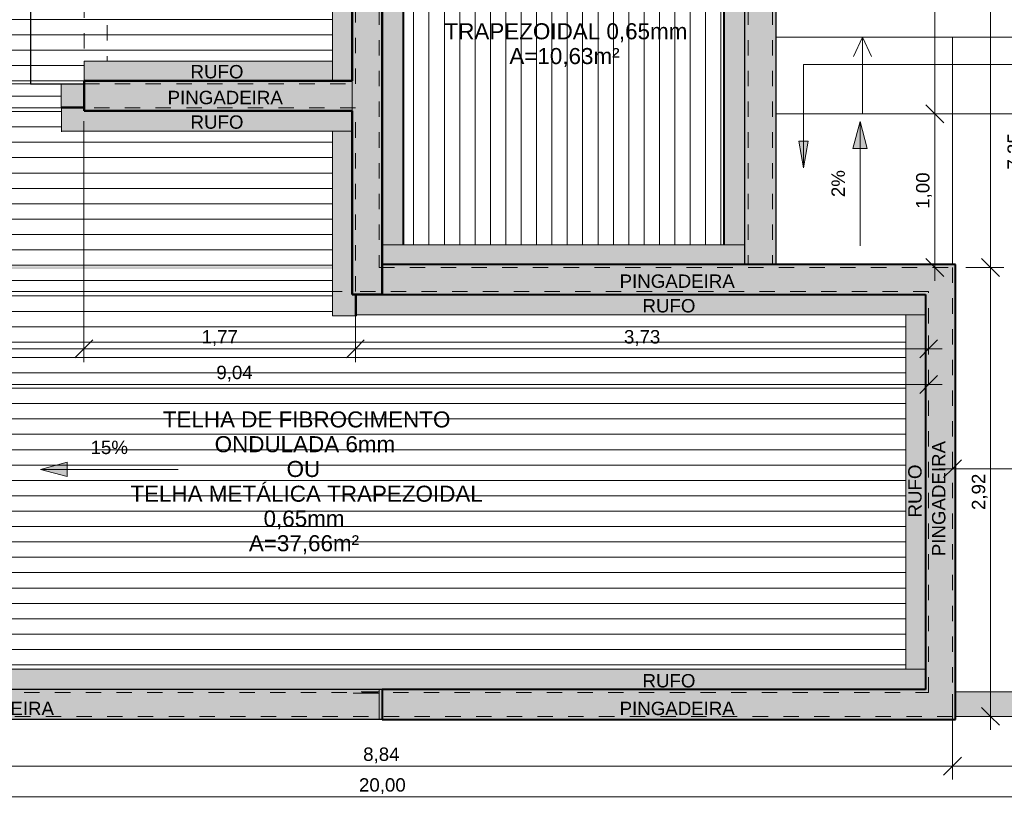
# Model space of a CAD drawing. Header units: metres. Extents: x -14.5 to 21.1, y -19.1 to 7.7.
# Tile 6 of 103: x -5.6 to 0.8, y -18.8 to -13.7. Entities that reach past the tile are written whole.
import ezdxf

# ---------------------------------------------------------------- set-up
doc = ezdxf.new("R2010")
doc.units = ezdxf.units.M
for name, pattern in [('Projeção', [0.003969, 0.002381, -0.001587]), ('Tracejado 4mm', [0.006, 0.004, -0.002]), ('Traço ponto', [0.015875, 0.00635, -0.004763, 0, -0.004763])]:
    doc.linetypes.add(name, pattern=pattern)
for name, color, linetype, lineweight in [('A-ANNO-DIMS', 7, 'Continuous', 9), ('A-ANNO-DIMS-58', 7, 'Continuous', 9), ('A-DETL-GENF', 7, 'Continuous', 5), ('A-FLOR', 7, 'Continuous', 5), ('A-FLOR-OVHD', 7, 'Projeção', 5), ('A-ROOF', 7, 'Continuous', 5), ('A-ROOF-OTLN', 7, 'Continuous', 5), ('A-ROOF-PATT', 7, 'Continuous', 5), ('G-ANNO-DIMS', 7, 'Continuous', 9), ('G-ANNO-TEXT', 7, 'Continuous', 9)]:
    doc.layers.add(name, color=color, linetype=linetype, lineweight=lineweight)
doc.layers.add('A-DETL', color=7, linetype='Continuous', lineweight=5, true_color=0x00a600)
doc.styles.add('Arial', font='arial.ttf', dxfattribs={"height": 0.087})
doc.styles.add('Arial_1', font='arial.ttf', dxfattribs={"height": 0.1044})
doc.dimstyles.new('Com_linha__ref__contínua__-_Cor_Vermelha_Arial_1_5mm', dxfattribs={"dimscale": 0.3048, "dimtxt": 0.088763, "dimasz": 0.380577, "dimexe": 0.285433, "dimexo": 0.285433, "dimgap": 0.028543, "dimtad": 1, "dimrnd": 0.01, "dimzin": 0, "dimdsep": 46, "dimtxsty": 'Arial', "dimblk1": 'OBLIQUE', "dimblk2": 'OBLIQUE', "dimsah": 1, "dimcen": 0.09, "dimdle": 0.285433, "dimazin": 0, "dimtfac": 1, "dimtdec": 4, "dimtix": 1, "dimtmove": 0, "dimatfit": 3, "dimfxl": 1, "dimtvp": 1, "dimtolj": 1, "dimtzin": 0, "dimarcsym": 2})
doc.dimstyles.new('Com_linha__ref__contínua__-_Cor_Vermelha_Arial_1_5mm_1', dxfattribs={"dimscale": 0.3048, "dimtxt": 0.088763, "dimasz": 0.380577, "dimexe": 0.285433, "dimexo": 0.285433, "dimgap": 0.028543, "dimtad": 1, "dimrnd": 0.01, "dimzin": 0, "dimdsep": 46, "dimtxsty": 'Arial', "dimblk1": 'OBLIQUE', "dimblk2": 'OBLIQUE', "dimsah": 1, "dimcen": 0.09, "dimdle": 0.285433, "dimazin": 0, "dimtfac": 1, "dimtdec": 4, "dimtix": 1, "dimtmove": 2, "dimatfit": 3, "dimfxl": 1, "dimtvp": 1, "dimtolj": 1, "dimtzin": 0, "dimarcsym": 2})

# ---------------------------------------------------------------- blocks, each defined once
blk = doc.blocks.new('RUFO_1_ - RUFO_1_-1923193-PLANTA DE COBERTURA')
at = {"layer": 'A-ROOF-PATT', "true_color": 0xc0c0c0}
for points in [[(-3.2037, -15.49), (-3.2037, -11.215), (-5.1437, -11.215), (-5.1437, -11.41), (-3.3987, -11.41), (-3.3987, -15.49), (-3.2559, -15.49)], [(-0.8236, -15.295), (-0.6436, -15.295), (-0.6436, -11.235), (-0.8436, -11.235), (-0.8436, -15.295)], [(-4.0933, -14.2949), (-3.3987, -14.2949), (-3.3987, -14.0999), (-5.1437, -14.0999), (-5.1437, -14.2949), (-4.9307, -14.2949)], [(-3.2237, -18.255), (0.5264, -18.255), (0.5264, -15.295), (-3.2037, -15.295), (-3.2037, -15.49), (0.3314, -15.49), (0.3314, -18.06), (-3.2237, -18.06), (-3.2237, -18.08)], [(-5.7681, -18.255), (-3.2237, -18.255), (-3.2237, -18.0851), (-3.3829, -18.0851), (-3.3925, -18.0837), (-3.3408, -18.076), (-3.2237, -18.076), (-3.2237, -18.06), (-8.3336, -18.06), (-8.3336, -18.255), (-6.1867, -18.255)]]:
    blk.add_hatch(color=9, dxfattribs=at).paths.add_polyline_path(points)
at = {"layer": 'A-ROOF'}
for p, q in [((-3.2037, -15.49), (-3.2037, -11.215)), ((-0.8436, -15.295), (-0.8436, -11.235)), ((-0.6436, -15.295), (-0.6436, -11.235)), ((-3.3987, -11.41), (-3.3987, -15.49)), ((-5.1437, -14.2949), (-5.1437, -14.0999)), ((-5.1437, -14.0999), (-3.3987, -14.0999)), ((-3.3987, -14.0999), (-3.3987, -14.2949)), ((-5.1437, -14.2949), (-3.3987, -14.2949)), ((0.5264, -15.295), (-3.2037, -15.295)), ((0.5264, -18.075), (0.5264, -15.295)), ((-3.3987, -15.49), (-3.2037, -15.49)), ((-3.2037, -15.49), (0.3314, -15.49)), ((0.3314, -15.49), (0.3314, -18.06)), ((-3.2237, -18.06), (-8.3336, -18.06)), ((-3.2237, -18.255), (-3.2237, -18.06)), ((0.3314, -18.06), (-3.2237, -18.06)), ((-3.2237, -18.255), (-8.3336, -18.255)), ((0.5264, -18.255), (-3.2237, -18.255)), ((0.5264, -18.255), (0.5264, -18.235))]:
    blk.add_line(p, q, dxfattribs=at)
blk = doc.blocks.new('TINTA ELASTOMERICA - TINTA ELASTOMERICA-2529003-PLANTA DE COBERTURA')
at = {"layer": 'A-ROOF'}
for p, q in [((-0.6436, -14.315), (0.5064, -14.315)), ((0.5064, -14.315), (0.5064, -15.295))]:
    blk.add_line(p, q, dxfattribs=at)
blk = doc.blocks.new('DIMBLOCK4-PLANTA DE COBERTURA')
at = {"layer": 'A-ANNO-DIMS-58', "color": 242, "true_color": 0xbd2b2e}
for p, q in [((0.5064, -18.5593), (0.5064, -18.0908)), ((-8.3336, -18.5593), (-8.3336, -18.147)), ((-8.3336, -18.5593), (-8.2756, -18.5013)), ((0.5064, -18.5593), (0.5644, -18.5013)), ((-8.3336, -18.5593), (-8.3916, -18.6173)), ((-8.3336, -18.5593), (0.5064, -18.5593)), ((-8.3336, -18.5593), (-8.3336, -18.6463)), ((0.5064, -18.5593), (0.4484, -18.6173)), ((0.5064, -18.5593), (0.5064, -18.6463))]:
    blk.add_line(p, q, dxfattribs=at)
at = {"layer": 'A-ANNO-DIMS-58', "color": 0, "insert": (-3.3282, -18.4377), "char_height": 0.087, "width": 0.281855, "attachment_point": 1, "line_spacing_factor": 0.941778, "style": 'Arial'}
blk.add_mtext('8,84', dxfattribs=at)
blk = doc.blocks.new('_Oblique')
at = {"color": 0, "linetype": 'ByBlock', "lineweight": -2}
blk.add_line((-0.5, -0.5), (0.5, 0.5), dxfattribs=at)
blk = doc.blocks.new('DIMBLOCK5-PLANTA DE COBERTURA')
at = {"layer": 'A-ANNO-DIMS-58', "color": 242, "true_color": 0xbd2b2e}
for p, q in [((0.5064, -18.5593), (0.5064, -18.0908)), ((6.0064, -18.5593), (6.0064, -18.322)), ((0.5064, -18.5593), (0.5644, -18.5013)), ((6.0064, -18.5593), (6.0644, -18.5013)), ((0.5064, -18.5593), (0.4484, -18.6173)), ((0.5064, -18.5593), (6.0934, -18.5593)), ((0.5064, -18.5593), (0.5064, -18.6463)), ((6.0064, -18.5593), (5.9484, -18.6173)), ((6.0064, -18.5593), (6.0064, -18.6463))]:
    blk.add_line(p, q, dxfattribs=at)
at = {"layer": 'A-ANNO-DIMS-58', "color": 0, "insert": (3.139, -18.4377), "char_height": 0.087, "width": 0.281855, "attachment_point": 1, "line_spacing_factor": 0.941778, "style": 'Arial'}
blk.add_mtext('5,50', dxfattribs=at)
blk = doc.blocks.new('DIMBLOCK6-PLANTA DE COBERTURA')
at = {"layer": 'A-ANNO-DIMS-58', "color": 242, "true_color": 0xbd2b2e}
for p, q in [((-13.9936, -18.7593), (-13.9936, -18.322)), ((6.0064, -18.7593), (6.0064, -18.322)), ((-13.9936, -18.7593), (-13.9356, -18.7013)), ((6.0064, -18.7593), (6.0644, -18.7013)), ((-14.0806, -18.7593), (6.0934, -18.7593)), ((-13.9936, -18.7593), (-14.0516, -18.8173)), ((-13.9936, -18.7593), (-13.9936, -18.8463)), ((6.0064, -18.7593), (5.9484, -18.8173)), ((6.0064, -18.7593), (6.0064, -18.8463))]:
    blk.add_line(p, q, dxfattribs=at)
at = {"layer": 'A-ANNO-DIMS-58', "color": 0, "insert": (-3.3553, -18.6377), "char_height": 0.087, "width": 0.362151, "attachment_point": 1, "line_spacing_factor": 0.941778, "style": 'Arial'}
blk.add_mtext('20,00', dxfattribs=at)
blk = doc.blocks.new('DIMBLOCK13-PLANTA DE COBERTURA')
at = {"layer": 'A-ANNO-DIMS-58', "color": 242, "true_color": 0xbd2b2e}
for p, q in [((3.0064, -16.6239), (3.0064, -15.5664)), ((0.5064, -16.6239), (0.5064, -16.5369)), ((0.5064, -16.6239), (0.5644, -16.5659)), ((3.0064, -16.6239), (3.0644, -16.5659)), ((0.4194, -16.6239), (3.0064, -16.6239)), ((0.5064, -16.6239), (0.4484, -16.6819)), ((0.5064, -16.6239), (0.5064, -16.6289)), ((3.0064, -16.6239), (2.9484, -16.6819)), ((3.0064, -16.6239), (3.0064, -16.7109))]:
    blk.add_line(p, q, dxfattribs=at)
at = {"layer": 'A-ANNO-DIMS-58', "color": 0, "insert": (1.639, -16.5022), "char_height": 0.087, "width": 0.281855, "attachment_point": 1, "line_spacing_factor": 0.941778, "style": 'Arial'}
blk.add_mtext('2,50', dxfattribs=at)
blk = doc.blocks.new('DIMBLOCK40-PLANTA DE COBERTURA')
at = {"layer": 'A-ANNO-DIMS-58', "color": 242, "true_color": 0xbd2b2e}
for p, q in [((-8.6836, -9.2395), (-8.6836, -9.1525)), ((0.5064, -9.2395), (0.5064, -9.1525)), ((-8.6836, -9.2395), (-8.6256, -9.1815)), ((0.5064, -9.2395), (0.5644, -9.1815)), ((-8.6836, -9.2395), (-8.7416, -9.2975)), ((-8.6836, -9.2395), (0.5064, -9.2395)), ((-8.6836, -9.2395), (-8.6836, -15.228)), ((0.5064, -9.2395), (0.4484, -9.2975)), ((0.5064, -9.2395), (0.5064, -12.6662))]:
    blk.add_line(p, q, dxfattribs=at)
at = {"layer": 'A-ANNO-DIMS-58', "color": 0, "insert": (-4.206, -9.1178), "char_height": 0.087, "width": 0.281855, "attachment_point": 1, "line_spacing_factor": 0.941778, "style": 'Arial'}
blk.add_mtext('9,19', dxfattribs=at)
blk = doc.blocks.new('DIMBLOCK48-PLANTA DE COBERTURA')
at = {"layer": 'A-ANNO-DIMS-58', "color": 242, "true_color": 0xbd2b2e}
for p, q in [((0.3912, -11.235), (0.3332, -11.177)), ((0.3912, -11.235), (-0.7366, -11.235)), ((0.3912, -11.235), (0.3912, -14.315)), ((0.3912, -11.235), (0.4492, -11.293)), ((0.3912, -11.235), (0.4782, -11.235)), ((0.3912, -14.315), (0.3332, -14.257)), ((0.3912, -14.315), (0.3863, -14.315)), ((0.3912, -14.315), (0.4492, -14.373)), ((0.3912, -14.315), (0.4782, -14.315))]:
    blk.add_line(p, q, dxfattribs=at)
at = {"layer": 'A-ANNO-DIMS-58', "color": 0, "insert": (0.2696, -12.8925), "char_height": 0.087, "width": 0.281855, "attachment_point": 1, "rotation": 90, "line_spacing_factor": 0.941778, "style": 'Arial'}
blk.add_mtext('3,08', dxfattribs=at)
blk = doc.blocks.new('DIMBLOCK49-PLANTA DE COBERTURA')
at = {"layer": 'A-ANNO-DIMS-58', "color": 242, "true_color": 0xbd2b2e}
for p, q in [((0.3912, -14.315), (0.3332, -14.257)), ((0.3912, -14.315), (0.3863, -14.315)), ((0.3912, -14.315), (0.3912, -15.402)), ((0.3912, -14.315), (0.4492, -14.373)), ((0.3912, -14.315), (0.4782, -14.315)), ((0.3912, -15.315), (0.3332, -15.257)), ((0.3912, -15.315), (0.3863, -15.315)), ((0.3912, -15.315), (0.4492, -15.373)), ((0.3912, -15.315), (0.4782, -15.315))]:
    blk.add_line(p, q, dxfattribs=at)
at = {"layer": 'A-ANNO-DIMS-58', "color": 0, "insert": (0.2696, -14.9325), "char_height": 0.087, "width": 0.281855, "attachment_point": 1, "rotation": 90, "line_spacing_factor": 0.941778, "style": 'Arial'}
blk.add_mtext('1,00', dxfattribs=at)
blk = doc.blocks.new('DIMBLOCK50-PLANTA DE COBERTURA')
at = {"layer": 'A-ANNO-DIMS-58', "color": 242, "true_color": 0xbd2b2e}
for p, q in [((0.7542, -10.885), (0.6962, -10.827)), ((0.7542, -10.798), (0.7542, -15.315)), ((0.7542, -10.885), (-0.7366, -10.885)), ((0.7542, -10.885), (0.8122, -10.943)), ((0.7542, -10.885), (0.8412, -10.885)), ((0.7542, -15.315), (0.6962, -15.257)), ((0.7542, -15.315), (0.5933, -15.315)), ((0.7542, -15.315), (0.8122, -15.373)), ((0.7542, -15.315), (0.8412, -15.315))]:
    blk.add_line(p, q, dxfattribs=at)
at = {"layer": 'A-ANNO-DIMS-58', "color": 0, "insert": (0.6325, -13.2175), "char_height": 0.087, "width": 0.281855, "attachment_point": 1, "rotation": 90, "line_spacing_factor": 0.941778, "style": 'Arial'}
blk.add_mtext('4,43', dxfattribs=at)
blk = doc.blocks.new('DIMBLOCK51-PLANTA DE COBERTURA')
at = {"layer": 'A-ANNO-DIMS-58', "color": 242, "true_color": 0xbd2b2e}
for p, q in [((0.7542, -15.315), (0.6962, -15.257)), ((0.7542, -15.315), (0.5933, -15.315)), ((0.7542, -15.315), (0.7542, -18.322)), ((0.7542, -15.315), (0.8122, -15.373)), ((0.7542, -15.315), (0.8412, -15.315)), ((0.7542, -18.235), (0.6962, -18.177)), ((0.7542, -18.235), (0.5933, -18.235)), ((0.7542, -18.235), (0.8122, -18.293)), ((0.7542, -18.235), (0.8412, -18.235))]:
    blk.add_line(p, q, dxfattribs=at)
at = {"layer": 'A-ANNO-DIMS-58', "color": 0, "insert": (0.6325, -16.8925), "char_height": 0.087, "width": 0.281855, "attachment_point": 1, "rotation": 90, "line_spacing_factor": 0.941778, "style": 'Arial'}
blk.add_mtext('2,92', dxfattribs=at)
blk = doc.blocks.new('DIMBLOCK52-PLANTA DE COBERTURA')
at = {"layer": 'A-ANNO-DIMS-58', "color": 242, "true_color": 0xbd2b2e}
for p, q in [((0.9862, -10.885), (0.9282, -10.827)), ((0.9862, -10.798), (0.9862, -18.322)), ((0.9862, -10.885), (-0.7366, -10.885)), ((0.9862, -10.885), (1.0442, -10.943)), ((0.9862, -10.885), (1.0732, -10.885)), ((0.9862, -18.235), (0.9282, -18.177)), ((0.9862, -18.235), (0.5933, -18.235)), ((0.9862, -18.235), (1.0442, -18.293)), ((0.9862, -18.235), (1.0732, -18.235))]:
    blk.add_line(p, q, dxfattribs=at)
at = {"layer": 'A-ANNO-DIMS-58', "color": 0, "insert": (0.8645, -14.6775), "char_height": 0.087, "width": 0.281855, "attachment_point": 1, "rotation": 90, "line_spacing_factor": 0.941778, "style": 'Arial'}
blk.add_mtext('7,35', dxfattribs=at)
blk = doc.blocks.new('DIMBLOCK53-PLANTA DE COBERTURA')
at = {"layer": 'A-ANNO-DIMS-58', "color": 242, "true_color": 0xbd2b2e}
for p, q in [((-5.8561, -11.39), (-5.9141, -11.332)), ((-5.8561, -11.303), (-5.8561, -14.1199)), ((-5.8561, -11.39), (-5.9431, -11.39)), ((-5.8561, -11.39), (-5.7981, -11.448)), ((-5.8561, -11.39), (-5.2307, -11.39)), ((-5.8561, -14.1199), (-5.9141, -14.0619)), ((-5.8561, -14.1199), (-5.9431, -14.1199)), ((-5.8561, -14.1199), (-5.7981, -14.1779)), ((-5.8561, -14.1199), (-5.2307, -14.1199))]:
    blk.add_line(p, q, dxfattribs=at)
at = {"layer": 'A-ANNO-DIMS-58', "color": 0, "insert": (-5.9777, -12.8724), "char_height": 0.087, "width": 0.281855, "attachment_point": 1, "rotation": 90, "line_spacing_factor": 0.941778, "style": 'Arial'}
blk.add_mtext('2,73', dxfattribs=at)
blk = doc.blocks.new('DIMBLOCK54-PLANTA DE COBERTURA')
at = {"layer": 'A-ANNO-DIMS-58', "color": 242, "true_color": 0xbd2b2e}
for p, q in [((-5.8561, -14.1199), (-5.9141, -14.0619)), ((-5.8561, -14.1199), (-5.9431, -14.1199)), ((-5.8561, -14.1199), (-5.8561, -14.2749)), ((-5.8561, -14.1199), (-5.7981, -14.1779)), ((-5.8561, -14.1199), (-5.2307, -14.1199)), ((-5.8561, -14.2749), (-5.9141, -14.2169)), ((-5.8561, -14.2749), (-5.9431, -14.2749)), ((-5.8561, -14.2749), (-5.7981, -14.3329)), ((-5.8561, -14.2749), (-5.2307, -14.2749))]:
    blk.add_line(p, q, dxfattribs=at)
at = {"layer": 'A-ANNO-DIMS-58', "color": 0, "insert": (-5.9777, -14.3149), "char_height": 0.087, "width": 0.281855, "attachment_point": 1, "rotation": 90, "line_spacing_factor": 0.941778, "style": 'Arial'}
blk.add_mtext('0,16', dxfattribs=at)
blk = doc.blocks.new('DIMBLOCK55-PLANTA DE COBERTURA')
at = {"layer": 'A-ANNO-DIMS-58', "color": 242, "true_color": 0xbd2b2e}
for p, q in [((-5.8561, -14.2749), (-5.9141, -14.2169)), ((-5.8561, -14.2749), (-5.9431, -14.2749)), ((-5.8561, -14.2749), (-5.8561, -15.47)), ((-5.8561, -14.2749), (-5.7981, -14.3329)), ((-5.8561, -14.2749), (-5.2307, -14.2749)), ((-5.8561, -15.47), (-5.9141, -15.412)), ((-5.8561, -15.47), (-5.9431, -15.47)), ((-5.8561, -15.47), (-5.7981, -15.528)), ((-5.8561, -15.47), (-3.4657, -15.47))]:
    blk.add_line(p, q, dxfattribs=at)
at = {"layer": 'A-ANNO-DIMS-58', "color": 0, "insert": (-5.9777, -14.9899), "char_height": 0.087, "width": 0.281855, "attachment_point": 1, "rotation": 90, "line_spacing_factor": 0.941778, "style": 'Arial'}
blk.add_mtext('1,20', dxfattribs=at)
blk = doc.blocks.new('DIMBLOCK56-PLANTA DE COBERTURA')
at = {"layer": 'A-ANNO-DIMS-58', "color": 242, "true_color": 0xbd2b2e}
for p, q in [((-5.8561, -15.47), (-5.9141, -15.412)), ((-5.8561, -15.47), (-5.9431, -15.47)), ((-5.8561, -15.47), (-5.8561, -18.167)), ((-5.8561, -15.47), (-5.7981, -15.528)), ((-5.8561, -15.47), (-3.4657, -15.47)), ((-5.8561, -18.08), (-5.9141, -18.022)), ((-5.8561, -18.08), (-5.861, -18.08)), ((-5.8561, -18.08), (-5.7981, -18.138)), ((-5.8561, -18.08), (-5.7691, -18.08))]:
    blk.add_line(p, q, dxfattribs=at)
at = {"layer": 'A-ANNO-DIMS-58', "color": 0, "insert": (-5.9777, -16.8925), "char_height": 0.087, "width": 0.281855, "attachment_point": 1, "rotation": 90, "line_spacing_factor": 0.941778, "style": 'Arial'}
blk.add_mtext('2,61', dxfattribs=at)
blk = doc.blocks.new('DIMBLOCK57-PLANTA DE COBERTURA')
at = {"layer": 'A-ANNO-DIMS-58', "color": 242, "true_color": 0xbd2b2e}
for p, q in [((-6.0881, -11.39), (-6.1461, -11.332)), ((-6.0881, -11.303), (-6.0881, -14.2749)), ((-6.0881, -11.39), (-6.1751, -11.39)), ((-6.0881, -11.39), (-6.0301, -11.448)), ((-6.0881, -11.39), (-5.2307, -11.39)), ((-6.0881, -14.2749), (-6.1461, -14.2169)), ((-6.0881, -14.2749), (-6.1751, -14.2749)), ((-6.0881, -14.2749), (-6.0301, -14.3329)), ((-6.0881, -14.2749), (-5.2307, -14.2749))]:
    blk.add_line(p, q, dxfattribs=at)
at = {"layer": 'A-ANNO-DIMS-58', "color": 0, "insert": (-6.2097, -12.9499), "char_height": 0.087, "width": 0.281855, "attachment_point": 1, "rotation": 90, "line_spacing_factor": 0.941778, "style": 'Arial'}
blk.add_mtext('2,88', dxfattribs=at)
blk = doc.blocks.new('DIMBLOCK58-PLANTA DE COBERTURA')
at = {"layer": 'A-ANNO-DIMS-58', "color": 242, "true_color": 0xbd2b2e}
for p, q in [((-6.0881, -14.2749), (-6.1461, -14.2169)), ((-6.0881, -14.2749), (-6.1751, -14.2749)), ((-6.0881, -14.2749), (-6.0881, -18.167)), ((-6.0881, -14.2749), (-6.0301, -14.3329)), ((-6.0881, -14.2749), (-5.2307, -14.2749)), ((-6.0881, -18.08), (-6.1461, -18.022)), ((-6.0881, -18.08), (-6.093, -18.08)), ((-6.0881, -18.08), (-6.0301, -18.138)), ((-6.0881, -18.08), (-6.0011, -18.08))]:
    blk.add_line(p, q, dxfattribs=at)
at = {"layer": 'A-ANNO-DIMS-58', "color": 0, "insert": (-6.2097, -16.2949), "char_height": 0.087, "width": 0.281855, "attachment_point": 1, "rotation": 90, "line_spacing_factor": 0.941778, "style": 'Arial'}
blk.add_mtext('3,81', dxfattribs=at)
blk = doc.blocks.new('DIMBLOCK60-PLANTA DE COBERTURA')
at = {"layer": 'A-ANNO-DIMS-58', "color": 242, "true_color": 0xbd2b2e}
for p, q in [((-5.1457, -15.8435), (-5.1457, -14.3619)), ((-8.0537, -15.8435), (-8.0537, -15.402)), ((-8.0537, -15.8435), (-7.9957, -15.7855)), ((-5.1457, -15.8435), (-5.0877, -15.7855)), ((-8.0537, -15.8435), (-8.1117, -15.9015)), ((-8.0537, -15.8435), (-5.1457, -15.8435)), ((-8.0537, -15.8435), (-8.0537, -15.9305)), ((-5.1457, -15.8435), (-5.2037, -15.9015)), ((-5.1457, -15.8435), (-5.1457, -15.9305))]:
    blk.add_line(p, q, dxfattribs=at)
at = {"layer": 'A-ANNO-DIMS-58', "color": 0, "insert": (-6.7171, -15.7218), "char_height": 0.087, "width": 0.281855, "attachment_point": 1, "line_spacing_factor": 0.941778, "style": 'Arial'}
blk.add_mtext('2,91', dxfattribs=at)
blk = doc.blocks.new('DIMBLOCK61-PLANTA DE COBERTURA')
at = {"layer": 'A-ANNO-DIMS-58', "color": 242, "true_color": 0xbd2b2e}
for p, q in [((-5.1457, -15.8435), (-5.1457, -14.3619)), ((-3.3787, -15.8435), (-3.3787, -15.557)), ((-5.1457, -15.8435), (-5.0877, -15.7855)), ((-3.3787, -15.8435), (-3.3207, -15.7855)), ((-5.1457, -15.8435), (-5.2037, -15.9015)), ((-5.1457, -15.8435), (-3.3787, -15.8435)), ((-5.1457, -15.8435), (-5.1457, -15.9305)), ((-3.3787, -15.8435), (-3.4367, -15.9015)), ((-3.3787, -15.8435), (-3.3787, -15.9305))]:
    blk.add_line(p, q, dxfattribs=at)
at = {"layer": 'A-ANNO-DIMS-58', "color": 0, "insert": (-4.3796, -15.7218), "char_height": 0.087, "width": 0.281855, "attachment_point": 1, "line_spacing_factor": 0.941778, "style": 'Arial'}
blk.add_mtext('1,77', dxfattribs=at)
blk = doc.blocks.new('DIMBLOCK62-PLANTA DE COBERTURA')
at = {"layer": 'A-ANNO-DIMS-58', "color": 242, "true_color": 0xbd2b2e}
for p, q in [((-3.3787, -15.8435), (-3.3787, -15.557)), ((0.3514, -15.8435), (0.3514, -15.7565)), ((-3.3787, -15.8435), (-3.3207, -15.7855)), ((0.3514, -15.8435), (0.4094, -15.7855)), ((-3.3787, -15.8435), (-3.4367, -15.9015)), ((-3.3787, -15.8435), (0.4384, -15.8435)), ((-3.3787, -15.8435), (-3.3787, -15.9305)), ((0.3514, -15.8435), (0.2934, -15.9015)), ((0.3514, -15.8435), (0.3514, -15.8484))]:
    blk.add_line(p, q, dxfattribs=at)
at = {"layer": 'A-ANNO-DIMS-58', "color": 0, "insert": (-1.6311, -15.7218), "char_height": 0.087, "width": 0.281855, "attachment_point": 1, "line_spacing_factor": 0.941778, "style": 'Arial'}
blk.add_mtext('3,73', dxfattribs=at)
blk = doc.blocks.new('DIMBLOCK63-PLANTA DE COBERTURA')
at = {"layer": 'A-ANNO-DIMS-58', "color": 242, "true_color": 0xbd2b2e}
for p, q in [((-8.6836, -16.0755), (-8.6836, -15.9885)), ((0.3514, -16.0755), (0.3514, -15.9885)), ((-8.7706, -16.0755), (0.4384, -16.0755)), ((-8.6836, -16.0755), (-8.7416, -16.1335)), ((-8.6836, -16.0755), (-8.6256, -16.0175)), ((-8.6836, -16.0755), (-8.6836, -16.0804)), ((0.3514, -16.0755), (0.2934, -16.1335)), ((0.3514, -16.0755), (0.4094, -16.0175)), ((0.3514, -16.0755), (0.3514, -16.0804))]:
    blk.add_line(p, q, dxfattribs=at)
at = {"layer": 'A-ANNO-DIMS-58', "color": 0, "insert": (-4.2835, -15.9538), "char_height": 0.087, "width": 0.281855, "attachment_point": 1, "line_spacing_factor": 0.941778, "style": 'Arial'}
blk.add_mtext('9,04', dxfattribs=at)

msp = doc.modelspace()

# ---------------------------------------------------------------- hatches: boundary and pattern name
at = {"layer": 'A-DETL-GENF', "true_color": 0xd2e2c2}
h = msp.add_hatch(color=254, dxfattribs=at)
h.paths.add_polyline_path([(0.5264, -18.235), (6.0064, -18.235), (6.0064, -18.075), (5.7064, -18.075), (5.7064, -16.875), (6.0064, -16.875), (6.0064, -13.815), (1.4064, -13.815), (1.4064, -18.075), (0.5264, -18.075), (0.5264, -18.2315)])
h.paths.add_polyline_path([(0.5064, -12.615), (6.0064, -12.615), (6.0064, -8.235), (0.2364, -8.235), (0.2364, -12.615), (0.4964, -12.615)])
h.paths.add_polyline_path([(2.8659, -10.9868), (2.8443, -10.9819), (2.8235, -10.9763), (2.8043, -10.9695), (2.7876, -10.9607), (2.7743, -10.9494), (2.7648, -10.935), (2.759, -10.9179), (2.7558, -10.8955), (2.755, -10.8776), (2.7559, -10.849), (2.7568, -10.833), (2.5887, -10.8294), (2.2187, -10.8294), (2.0768, -10.8302), (1.9254, -10.832), (1.9046, -10.8294), (1.8985, -10.8283), (1.8879, -10.8257), (1.7683, -10.7899), (1.6519, -10.7537), (1.6384, -10.749), (1.6252, -10.7436), (1.5972, -10.728), (1.5727, -10.7077), (1.5484, -10.6823), (1.5267, -10.6548), (1.4896, -10.5987), (1.4566, -10.5404), (1.4451, -10.5163), (1.4355, -10.4915), (1.4007, -10.3737), (1.3897, -10.3184), (1.3855, -10.2935), (1.3823, -10.2685), (1.373, -10.1658), (1.3686, -10.0628), (1.3706, -10.0585), (1.3706, -9.9812), (1.3686, -9.9769), (1.373, -9.8738), (1.3823, -9.7711), (1.3855, -9.7461), (1.3897, -9.7213), (1.4074, -9.6405), (1.4355, -9.5482), (1.4451, -9.5233), (1.4566, -9.4992), (1.4896, -9.4409), (1.5267, -9.3849), (1.5546, -9.3503), (1.5867, -9.3194), (1.5984, -9.3108), (1.6471, -9.2778), (1.6968, -9.2482), (1.7485, -9.2253), (1.8032, -9.2122), (1.8604, -9.2074), (1.9188, -9.2068), (2.0688, -9.2094), (2.2187, -9.2102), (2.6601, -9.2097), (2.7567, -9.2068), (2.7555, -9.1842), (2.7549, -9.1621), (2.7558, -9.1411), (2.7589, -9.1218), (2.7647, -9.1047), (2.7742, -9.0903), (2.7876, -9.079), (2.8043, -9.0702), (2.8303, -9.0615), (2.8442, -9.0578), (2.8659, -9.0528), (2.8874, -9.0603), (2.8993, -9.0653), (2.902, -9.0683), (2.9027, -9.0702), (2.9027, -9.0746), (2.9007, -9.079), (2.8975, -9.0843), (2.8802, -9.1093), (2.8303, -9.2094), (3.2926, -9.1962), (3.755, -9.1901), (3.9077, -9.1919), (4.0603, -9.1988), (4.248, -9.2121), (4.5015, -9.1993), (4.6293, -9.1957), (4.757, -9.1981), (4.8204, -9.1966), (4.8839, -9.2004), (4.9525, -9.2105), (4.9581, -9.2118), (4.9902, -9.2218), (5.0162, -9.2197), (5.0423, -9.2204), (5.0788, -9.2259), (5.1139, -9.2367), (5.1422, -9.2576), (5.1671, -9.2824), (5.2079, -9.3272), (5.2424, -9.3769), (5.273, -9.4368), (5.297, -9.4973), (5.3164, -9.5661), (5.3307, -9.6344), (5.3449, -9.7236), (5.3571, -9.8384), (5.3611, -9.9629), (5.3611, -10.0859), (5.3571, -10.2013), (5.3449, -10.3161), (5.342, -10.3363), (5.3307, -10.4052), (5.3149, -10.4798), (5.297, -10.5423), (5.2702, -10.6093), (5.2424, -10.6628), (5.2079, -10.7124), (5.1671, -10.7573), (5.146, -10.7787), (5.1223, -10.7974), (5.1137, -10.8025), (5.1044, -10.8064), (5.0738, -10.8148), (5.0423, -10.8193), (5.0131, -10.8197), (4.9902, -10.8179), (4.9707, -10.8246), (4.9507, -10.8295), (4.8999, -10.8375), (4.8485, -10.8416), (4.6751, -10.8443), (4.5015, -10.8403), (4.248, -10.8275), (4.0603, -10.8408), (3.9077, -10.8478), (3.755, -10.8495), (3.2926, -10.8434), (2.8303, -10.8303), (2.8702, -10.9132), (2.8874, -10.9415), (2.8992, -10.9577), (2.9029, -10.9655), (2.9023, -10.9706), (2.9008, -10.973), (2.8975, -10.9754), (2.8802, -10.9821)])
at = {"layer": 'A-DETL-GENF', "true_color": 0xffffff}
msp.add_hatch(color=7, dxfattribs=at).paths.add_polyline_path([(-4.9307, -15.325), (-3.5273, -15.325), (-3.5273, -15.3065), (-8.0537, -15.3065), (-8.0537, -15.325), (-5.1437, -15.325)])
at = {"layer": 'A-ROOF-PATT', "true_color": 0x787878}
h = msp.add_hatch(dxfattribs=at)
h.set_pattern_fill('FP_3', color=8, style=0, pattern_type=2)
h.set_pattern_definition([(270, (0, -0.21529), (0.1, 6e-18), [])])
h.paths.add_polyline_path([(-0.9841, -15.1664), (-0.9841, -11.2357), (-0.8236, -11.235), (-0.8236, -10.885), (-3.2237, -10.885), (-3.2237, -11.215), (-3.2037, -11.215), (-3.2037, -11.2357), (-3.0632, -11.2357), (-3.0632, -15.1664), (-1.3319, -15.1664)])
at = {"layer": 'A-ROOF-PATT', "true_color": 0x919191}
for points in [[(-3.0709, -15.1664), (-3.0709, -11.2357), (-3.2037, -11.2357), (-3.2037, -15.1664)], [(-3.0632, -15.1664), (-3.0632, -11.2357), (-3.0709, -11.2357), (-3.0709, -15.1664)], [(-0.9764, -15.1664), (-0.9764, -11.2357), (-0.9841, -11.2357), (-0.9841, -15.1664)], [(-0.8436, -15.1664), (-0.8436, -11.2357), (-0.9764, -11.2357), (-0.9764, -15.1664)], [(-3.5273, -14.0999), (-3.3987, -14.0999), (-3.3987, -11.41), (-3.5273, -11.41), (-3.5273, -13.8335)], [(-5.1439, -14.1179), (-5.1437, -14.1179), (-5.1437, -14.0999), (-3.5273, -14.0999), (-3.5273, -13.9713), (-5.1439, -13.9713), (-5.1439, -14.0999)], [(-5.2923, -14.2749), (-5.292, -14.2749), (-5.292, -14.2699), (-5.1457, -14.2699), (-5.1457, -14.1199), (-5.2923, -14.1199), (-5.2923, -14.2713)], [(-5.1439, -14.2699), (-5.1437, -14.2699), (-5.1439, -14.1199), (-5.1457, -14.1199), (-5.1457, -14.2699)], [(-5.1457, -14.2713), (-5.1437, -14.2713), (-5.1439, -14.2699), (-5.292, -14.2699), (-5.292, -14.2713), (-5.1469, -14.2713)], [(-5.1549, -14.2789), (-5.1437, -14.2789), (-5.1439, -14.2713), (-5.292, -14.2713), (-5.292, -14.2789)], [(-3.6746, -14.4278), (-3.3987, -14.4278), (-3.3987, -14.2949), (-5.1437, -14.2949), (-5.1437, -14.2789), (-5.292, -14.2789), (-5.292, -14.4278), (-4.0933, -14.4278)], [(-3.6746, -14.4318), (-3.5273, -14.4318), (-3.5273, -14.4298), (-3.3987, -14.4298), (-3.3987, -14.4278), (-5.292, -14.4278), (-5.292, -14.4318), (-4.0933, -14.4318)], [(-3.3807, -15.6299), (-3.3807, -15.49), (-3.3987, -15.49), (-3.3987, -14.4298), (-3.5273, -14.4298), (-3.5273, -15.6299), (-3.3987, -15.6299)], [(-3.0709, -15.295), (-0.8436, -15.295), (-0.8436, -15.1664), (-3.2037, -15.1664), (-3.2037, -15.295)], [(-3.3787, -15.6299), (-3.373, -15.6299), (-3.373, -15.49), (-3.3807, -15.49), (-3.3807, -15.6299)], [(-3.373, -15.6299), (-3.3716, -15.6299), (-3.3716, -15.49), (-3.373, -15.49), (-3.373, -15.6269)], [(0.1986, -15.6229), (0.3314, -15.6229), (0.3314, -15.49), (-3.3716, -15.49), (-3.3716, -15.6229), (0.0936, -15.6229)], [(0.1946, -15.6269), (0.2028, -15.6269), (0.2028, -15.6249), (0.3314, -15.6249), (0.3314, -15.6229), (-3.3716, -15.6229), (-3.3716, -15.6269), (0.0936, -15.6269)], [(0.279, -17.9252), (0.3314, -17.9252), (0.3314, -15.6249), (0.2028, -15.6249), (0.2028, -17.9252)], [(0.0936, -17.9272), (0.3314, -17.9272), (0.3314, -17.9252), (0.2028, -17.9252), (0.2028, -17.9232), (-8.3336, -17.9232), (-8.3336, -17.9272), (-1.5812, -17.9272)], [(-2.4186, -18.06), (0.3314, -18.06), (0.3314, -17.9272), (-8.3336, -17.9272), (-8.3336, -18.06), (-3.2237, -18.06)], [(-3.3925, -18.0837), (-3.2237, -18.0837), (-3.2237, -18.076), (-3.3408, -18.076), (-3.3678, -18.08)], [(-3.3829, -18.0851), (-3.2237, -18.0851), (-3.2237, -18.0837), (-3.3925, -18.0837)]]:
    msp.add_hatch(color=252, dxfattribs=at).paths.add_polyline_path(points)
at = {"layer": 'A-ROOF-PATT', "true_color": 0x787878}
h = msp.add_hatch(dxfattribs=at)
h.set_pattern_fill('FP_1', color=8, style=0, pattern_type=2)
h.set_pattern_definition([(0, (-0.21539, 0), (0, 0.1), [])])
h.paths.add_polyline_path([(-8.0537, -15.3065), (-3.5273, -15.3065), (-3.5273, -14.4318), (-5.292, -14.4318), (-5.2923, -14.1199), (-5.4936, -14.1199), (-5.4936, -11.5469), (-7.7037, -11.5469), (-7.7037, -11.39), (-8.0537, -11.39), (-8.0537, -14.7017)])
h = msp.add_hatch(dxfattribs=at)
h.set_pattern_fill('FP_4', color=8, style=0, pattern_type=2)
h.set_pattern_definition([(0, (-0.42384, 0), (0, 0.1), [])])
h.paths.add_polyline_path([(-5.2812, -14.1199), (-5.1439, -14.1199), (-5.1437, -13.9713), (-3.5273, -13.9713), (-3.5273, -11.5387), (-5.1439, -11.5387), (-5.1439, -11.39), (-5.4936, -11.39), (-5.4936, -14.1199)])
h = msp.add_hatch(dxfattribs=at)
h.set_pattern_fill('FP_2', color=8, style=0, pattern_type=2)
h.set_pattern_definition([(0, (-0.21531, 0), (0, 0.1), [])])
h.paths.add_polyline_path([(-8.3336, -18.08), (-8.3336, -17.9232), (0.2028, -17.9232), (0.2028, -15.6269), (-3.3716, -15.6269), (-3.3716, -15.6299), (-3.5273, -15.6299), (-3.5273, -15.325), (-8.0537, -15.325), (-8.0537, -15.315), (-8.6836, -15.315), (-8.6836, -18.08)])
at = {"layer": 'G-ANNO-DIMS'}
for points in [[(-0.0943, -14.3655), (-0.1409, -14.5395), (-0.0477, -14.5395)], [(-5.4285, -16.6283), (-5.2545, -16.6749), (-5.2545, -16.5817)]]:
    msp.add_hatch(color=256, dxfattribs=at).paths.add_polyline_path(points)
at = {"layer": 'G-ANNO-TEXT'}
msp.add_hatch(color=256, dxfattribs=at).paths.add_polyline_path([(-0.4629, -14.6664), (-0.4322, -14.4924), (-0.4936, -14.4924)])

# ---------------------------------------------------------------- linework, layer by layer
at = {"layer": 'A-DETL', "color": 7, "linetype": 'Tracejado 4mm'}
for p, q in [((-3.2237, -11.235), (-3.2237, -15.315)), ((-0.8236, -11.235), (-0.8236, -15.295)), ((-0.6636, -11.235), (-0.6636, -15.295)), ((-3.3787, -14.1199), (-3.3787, -11.41)), ((-5.1437, -14.1199), (-3.3787, -14.1199)), ((-3.3787, -14.2749), (-5.1437, -14.2749)), ((-3.3787, -15.47), (-3.3787, -14.2749)), ((-3.2237, -15.315), (0.5063, -15.315)), ((0.5063, -15.315), (0.5063, -18.235)), ((0.3514, -15.47), (-3.3787, -15.47)), ((0.3514, -18.08), (0.3514, -15.47)), ((-8.3336, -18.08), (0.3514, -18.08)), ((0.5063, -18.235), (-8.3336, -18.235))]:
    msp.add_line(p, q, dxfattribs=at)
at = {"layer": 'A-DETL', "color": 7, "lineweight": 50}
for p, q in [((-3.2037, -15.49), (-3.2037, -11.215)), ((-3.3987, -11.41), (-3.3987, -14.0999)), ((-3.3987, -14.0999), (-5.1437, -14.0999)), ((-5.1437, -14.0999), (-5.1437, -14.2949)), ((-5.1437, -14.2949), (-3.3987, -14.2949)), ((-3.3987, -14.2949), (-3.3987, -15.49)), ((-3.3987, -15.49), (-3.2037, -15.49))]:
    msp.add_line(p, q, dxfattribs=at)
at = {"layer": 'A-DETL', "color": 7, "lineweight": 30}
for p, q in [((-0.8436, -15.295), (-0.8436, -11.235)), ((-0.6436, -11.235), (-0.6436, -15.295)), ((-5.4936, -11.39), (-5.4936, -14.1199)), ((-5.4936, -14.1199), (-5.1437, -14.1199)), ((-3.2036, -18.06), (-8.3336, -18.06)), ((-3.2036, -18.255), (-8.3336, -18.255))]:
    msp.add_line(p, q, dxfattribs=at)
at = {"layer": 'A-DETL', "color": 9, "true_color": 0xc0c0c0}
for p, q in [((-0.0786, -13.815), (-0.1378, -13.9419)), ((-0.0786, -13.815), (-0.0194, -13.9419)), ((-0.0786, -13.815), (-0.0786, -14.3149)), ((1.4064, -18.075), (0.5264, -18.075))]:
    msp.add_line(p, q, dxfattribs=at)
at = {"layer": 'A-DETL', "color": 7}
msp.add_line((-3.5273, -15.325), (-3.5273, -15.3065), dxfattribs=at)
at = {"layer": 'A-DETL', "color": 7, "lineweight": 40}
for p, q in [((0.5264, -15.295), (-3.2037, -15.295)), ((0.5264, -18.255), (0.5264, -15.295)), ((-3.2037, -15.49), (0.3314, -15.49)), ((0.3314, -15.49), (0.3314, -18.06)), ((0.3314, -18.06), (-3.2036, -18.06)), ((-3.2036, -18.06), (-3.2036, -18.255)), ((-3.2036, -18.255), (0.5264, -18.255))]:
    msp.add_line(p, q, dxfattribs=at)
at = {"layer": 'A-DETL', "color": 7, "linetype": 'Traço ponto'}
for q in [(6.0064, -18.235), (6.6064, -18.235)]:
    msp.add_line((0.5264, -18.235), q, dxfattribs=at)
at = {"layer": 'A-FLOR', "color": 253, "true_color": 0xa3a3a3}
for p, q in [((-0.6436, -13.815), (1.4064, -13.815)), ((0.5064, -13.815), (0.5064, -14.3149)), ((1.4064, -14.3149), (-0.6436, -14.3149))]:
    msp.add_line(p, q, dxfattribs=at)
at = {"layer": 'A-FLOR-OVHD'}
for p, q in [((-5.1437, -11.39), (-5.1437, -14.0999)), ((-4.9937, -11.5387), (-4.9937, -13.9713)), ((-5.1437, -14.2749), (-5.1437, -14.1199)), ((0.5264, -18.075), (6.0064, -18.075))]:
    msp.add_line(p, q, dxfattribs=at)
at = {"layer": 'A-ROOF'}
for p in [(-5.4936, -11.39), (-5.1439, -14.1199)]:
    msp.add_line(p, (-5.4936, -14.1199), dxfattribs=at)
at = {"layer": 'A-ROOF-OTLN'}
for p, q in [((-3.0709, -15.1664), (-3.0709, -11.2357)), ((-3.0632, -15.1664), (-3.0632, -11.2357)), ((-0.9841, -11.2357), (-0.9841, -15.1664)), ((-0.9764, -11.2357), (-0.9764, -15.1664)), ((-3.5273, -11.41), (-3.5273, -14.0999)), ((-5.1439, -14.127), (-5.1439, -13.9713)), ((-3.5273, -13.9713), (-5.1439, -13.9713)), ((-5.2923, -14.1199), (-5.2923, -14.2749)), ((-5.1457, -14.1199), (-5.1457, -14.2699)), ((-5.292, -14.4318), (-5.292, -14.2699)), ((-5.292, -14.2699), (-5.1437, -14.2699)), ((-5.292, -14.2713), (-5.1437, -14.2713)), ((-5.292, -14.2789), (-5.1437, -14.2789)), ((-5.292, -14.4278), (-3.3987, -14.4278)), ((-3.5273, -14.4298), (-3.5273, -15.3065)), ((-0.8436, -15.1664), (-3.2037, -15.1664)), ((-3.5273, -15.325), (-3.5273, -15.6299)), ((-3.3807, -15.49), (-3.3807, -15.6299)), ((-3.373, -15.49), (-3.373, -15.6299)), ((-3.3716, -15.49), (-3.3716, -15.6299)), ((-3.3716, -15.6299), (-3.5273, -15.6299)), ((-3.3716, -15.6229), (0.3314, -15.6229)), ((0.2028, -15.6249), (0.2028, -17.9252)), ((0.3314, -17.9272), (-8.3336, -17.9272)), ((-3.2237, -18.0837), (-3.3925, -18.0837)), ((-3.2237, -18.0851), (-3.3829, -18.0851)), ((-3.2237, -18.076), (-3.3408, -18.076))]:
    msp.add_line(p, q, dxfattribs=at)
at = {"layer": 'G-ANNO-DIMS'}
for p, q in [((-0.0943, -14.3655), (-0.1409, -14.5395)), ((-0.0477, -14.5395), (-0.0943, -14.3655)), ((-0.0943, -15.1729), (-0.0943, -14.3655)), ((-0.1409, -14.5395), (-0.0477, -14.5395)), ((-5.2545, -16.5817), (-5.4285, -16.6283)), ((-5.2545, -16.6749), (-5.2545, -16.5817)), ((-5.4285, -16.6283), (-5.2545, -16.6749)), ((-4.5329, -16.6283), (-5.4285, -16.6283))]:
    msp.add_line(p, q, dxfattribs=at)
at = {"layer": 'G-ANNO-TEXT'}
for p, q in [((-0.4629, -13.9928), (1.0233, -13.9928)), ((-0.4629, -14.6664), (-0.4629, -13.9928)), ((-0.4322, -14.4924), (-0.4936, -14.4924)), ((-0.4936, -14.4924), (-0.4629, -14.6664)), ((-0.4629, -14.6664), (-0.4322, -14.4924))]:
    msp.add_line(p, q, dxfattribs=at)

# ---------------------------------------------------------------- block references
at = {"layer": 'A-ROOF'}
for name in ['RUFO_1_ - RUFO_1_-1923193-PLANTA DE COBERTURA', 'TINTA ELASTOMERICA - TINTA ELASTOMERICA-2529003-PLANTA DE COBERTURA']:
    msp.add_blockref(name, (0, 0), dxfattribs=at)

# ---------------------------------------------------------------- texts
at = {"layer": 'G-ANNO-DIMS', "insert": (-0.2809, -14.8566), "char_height": 0.087, "width": 0.209829, "attachment_point": 1, "rotation": 90, "line_spacing_factor": 0.941778, "style": 'Arial'}
msp.add_mtext('2%', dxfattribs=at)
at = {"layer": 'G-ANNO-DIMS', "insert": (-5.1019, -16.4416), "char_height": 0.087, "width": 0.290779, "attachment_point": 1, "line_spacing_factor": 0.941778, "style": 'Arial'}
msp.add_mtext('15%', dxfattribs=at)
at = {"layer": 'G-ANNO-TEXT', "attachment_point": 1}
for s, insert, char_height, width, style in [('TRAPEZOIDAL 0,65mm', (-2.7988, -13.7254), 0.1044, 1.878514, 'Arial_1'), ('A=10,63m²', (-2.3768, -13.8866), 0.1044, 0.855561, 'Arial_1'), ('RUFO', (-4.4514, -13.9971), 0.087, 0.423131, 'Arial'), ('PINGADEIRA', (-4.6005, -14.1649), 0.087, 0.911358, 'Arial'), ('RUFO', (-4.4514, -14.3249), 0.087, 0.423131, 'Arial'), ('PINGADEIRA', (-1.6595, -15.36), 0.087, 0.911358, 'Arial'), ('RUFO', (-1.5104, -15.52), 0.087, 0.423131, 'Arial'), ('TELHA DE FIBROCIMENTO ', (-4.6321, -16.2509), 0.1044, 2.264447, 'Arial_1'), ('ONDULADA 6mm ', (-4.2945, -16.412), 0.1044, 1.446084, 'Arial_1'), ('OU ', (-3.8264, -16.5732), 0.1044, 0.306886, 'Arial_1'), ('TELHA METÁLICA TRAPEZOIDAL ', (-4.8431, -16.7343), 0.1044, 2.771273, 'Arial_1'), ('0,65mm', (-3.9761, -16.8954), 0.1044, 0.627721, 'Arial_1'), ('A=37,66m²', (-4.072, -17.0565), 0.1044, 0.855561, 'Arial_1'), ('RUFO', (-1.5104, -17.96), 0.087, 0.423131, 'Arial'), ('PINGADEIRA', (-6.0895, -18.14), 0.087, 0.911358, 'Arial'), ('PINGADEIRA', (-1.6595, -18.14), 0.087, 0.911358, 'Arial')]:
    msp.add_mtext(s, dxfattribs=dict(at, insert=insert, char_height=char_height, width=width, style=style))
at = {"layer": 'G-ANNO-TEXT', "char_height": 0.087, "attachment_point": 1, "rotation": 90, "style": 'Arial'}
for s, insert, width in [('PINGADEIRA', (0.3735, -17.1929), 0.911358), ('RUFO', (0.2185, -16.941), 0.423131)]:
    msp.add_mtext(s, dxfattribs=dict(at, insert=insert, width=width))

# ---------------------------------------------------------------- dimensions: what is measured, and where the dimension line sits
at = {"layer": 'A-ANNO-DIMS', "color": 242, "true_color": 0xbd2b2e}
for base, p1, p2, override, picture, middle in [((0.5064, -9.2395), (-8.6836, -15.315), (0.5064, -12.7532), {"dimpost": '<>', "dimfxl": 9.540388}, 'DIMBLOCK40-PLANTA DE COBERTURA', (-4.0886, -9.1864)), ((-5.1457, -15.8435), (-8.0537, -15.315), (-5.1457, -14.2749), {"dimpost": '<>', "dimfxl": 3.088409}, 'DIMBLOCK60-PLANTA DE COBERTURA', (-6.5997, -15.7903)), ((-3.3787, -15.8435), (-5.1457, -14.2749), (-3.3787, -15.47), {"dimpost": '<>', "dimfxl": 2.133203}, 'DIMBLOCK61-PLANTA DE COBERTURA', (-4.2622, -15.7911)), ((0.3514, -15.8435), (-3.3787, -15.47), (0.3514, -15.7614), {"dimpost": '<>', "dimfxl": 3.741464}, 'DIMBLOCK62-PLANTA DE COBERTURA', (-1.5136, -15.7903)), ((3.0064, -16.6239), (0.5064, -16.5419), (3.0064, -15.4794), {"dimpost": '<>', "dimfxl": 2.716399}, 'DIMBLOCK13-PLANTA DE COBERTURA', (1.7564, -16.5708)), ((0.3514118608, -16.0754573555), (-8.6835881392, -15.9934329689), (0.3514118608, -15.9934329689), {"dimpost": '<>', "dimfxl": 9.035}, 'DIMBLOCK63-PLANTA DE COBERTURA', (-4.1660881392, -16.0223375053)), ((6.0064, -18.5593), (0.5064, -18.0038), (6.0064, -18.235), {"dimpost": '<>', "dimfxl": 5.504859}, 'DIMBLOCK5-PLANTA DE COBERTURA', (3.2564, -18.5062))]:
    dim = msp.add_linear_dim(base=base, p1=p1, p2=p2, dimstyle='Com_linha__ref__contínua__-_Cor_Vermelha_Arial_1_5mm', override=override, dxfattribs=at)
    dim.commit()
    dim.dimension.update_dxf_attribs({"geometry": picture, "text_midpoint": middle})
for base, p1, p2, override, picture, middle in [((0.7542, -15.315), (-0.8236, -10.885), (0.5063, -15.315), {"dimpost": '<>', "dimfxl": 4.625314}, 'DIMBLOCK50-PLANTA DE COBERTURA', (0.701, -13.1)), ((0.9862, -18.235), (-0.8236, -10.885), (0.5063, -18.235), {"dimpost": '<>', "dimfxl": 7.469346}, 'DIMBLOCK52-PLANTA DE COBERTURA', (0.933, -14.56)), ((0.3912, -14.315), (-0.8236, -11.235), (0.4733, -14.315), {"dimpost": '<>', "dimfxl": 3.341884}, 'DIMBLOCK48-PLANTA DE COBERTURA', (0.3381, -12.775)), ((-6.0881, -14.2749), (-5.1437, -11.39), (-5.1437, -14.2749), {"dimpost": '<>', "dimfxl": 2.8849}, 'DIMBLOCK57-PLANTA DE COBERTURA', (-6.1412, -12.8325)), ((-5.8561, -14.1199), (-5.1437, -11.39), (-5.1437, -14.1199), {"dimpost": '<>', "dimfxl": 2.7299}, 'DIMBLOCK53-PLANTA DE COBERTURA', (-5.9092, -12.755)), ((-5.8560665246, -14.2749415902), (-5.1436881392, -14.1199415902), (-5.1436881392, -14.2749415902), {"dimpost": '<>', "dimfxl": 0.155}, 'DIMBLOCK54-PLANTA DE COBERTURA', (-5.9091863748, -14.1974415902)), ((-6.0881, -18.08), (-5.1437, -14.2749), (-6.006, -18.08), {"dimpost": '<>', "dimfxl": 3.901595}, 'DIMBLOCK58-PLANTA DE COBERTURA', (-6.1412, -16.1775)), ((-5.8561, -15.47), (-5.1437, -14.2749), (-3.3787, -15.47), {"dimpost": '<>', "dimfxl": 2.131546}, 'DIMBLOCK55-PLANTA DE COBERTURA', (-5.9092, -14.8725)), ((0.3912, -15.315), (0.4733, -14.315), (0.4733, -15.315), {"dimpost": '<>', "dimfxl": 1}, 'DIMBLOCK49-PLANTA DE COBERTURA', (0.3381, -14.815)), ((0.7542, -18.235), (0.5063, -15.315), (0.5063, -18.235), {"dimpost": '<>', "dimfxl": 2.92}, 'DIMBLOCK51-PLANTA DE COBERTURA', (0.701, -16.775)), ((-5.8561, -18.08), (-3.3787, -15.47), (-5.774, -18.08), {"dimpost": '<>', "dimfxl": 3.542573}, 'DIMBLOCK56-PLANTA DE COBERTURA', (-5.9092, -16.775))]:
    dim = msp.add_linear_dim(base=base, p1=p1, p2=p2, angle=90, dimstyle='Com_linha__ref__contínua__-_Cor_Vermelha_Arial_1_5mm', override=override, dxfattribs=at)
    dim.commit()
    dim.dimension.update_dxf_attribs({"geometry": picture, "text_midpoint": middle})
for base, p1, p2, override, picture, middle in [((0.5064, -18.5593), (-8.3336, -18.06), (0.5064, -18.0038), {"dimpost": '<>', "dimfxl": 8.840179}, 'DIMBLOCK4-PLANTA DE COBERTURA', (-3.1872, -18.4957)), ((6.0064, -18.7593), (-13.9936, -18.235), (6.0064, -18.235), {"dimpost": '<>', "dimfxl": 20}, 'DIMBLOCK6-PLANTA DE COBERTURA', (-3.1742, -18.6957))]:
    dim = msp.add_linear_dim(base=base, p1=p1, p2=p2, dimstyle='Com_linha__ref__contínua__-_Cor_Vermelha_Arial_1_5mm_1', override=override, dxfattribs=at)
    dim.commit()
    dim.dimension.update_dxf_attribs({"geometry": picture, "text_midpoint": middle, "dimtype": 160})

doc.saveas('drawing.dxf')
